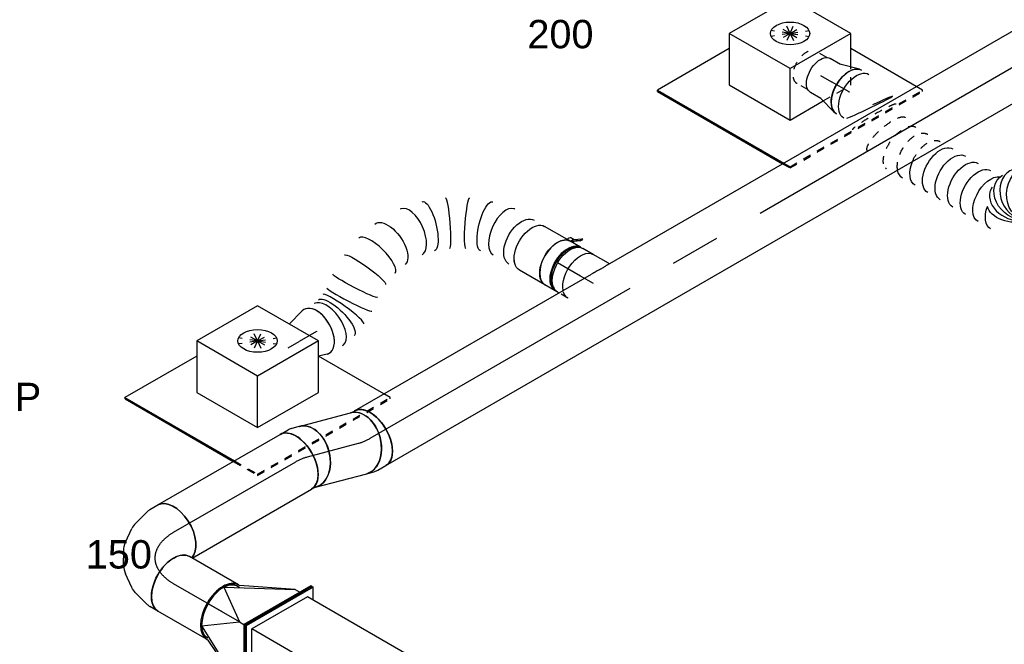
# Model space of a CAD drawing. Extents: x -238422 to 258194, y -34825 to 126331.
# Tile 114 of 239: x -46217 to -43093, y 18371 to 20352. Entities that reach past the tile are written whole.
import ezdxf
from ezdxf.enums import TextEntityAlignment as Align

# ---------------------------------------------------------------- set-up
doc = ezdxf.new("R2010")
doc.units = 0
doc.header["$LTSCALE"] = 50
doc.linetypes.add('CENTER2', pattern=[28.575, 19.05, -3.175, 3.175, -3.175])
doc.linetypes.add('STREEPJES', pattern=[0.1, 0.05, -0.05])
doc.layers.get('0').update_dxf_attribs({"linetype": 'CONTINUOUS'})
for name, color, linetype in [('lMcht aanvoer bestaand_PR', 1, 'CONTINUOUS'), ('lucht aanvoer bestaand', 8, 'CONTINUOUS'), ('WL570---_RETOUR', 112, 'CONTINUOUS'), ('WL570---_RETOUR_RST', 2, 'CONTINUOUS'), ('WL570---_RETOUR_RST_HL', 1, 'CONTINUOUS'), ('WL570---_TOEVOER', 3, 'CONTINUOUS'), ('WL570---_TOEVOER_HL', 8, 'CONTINUOUS'), ('WL570---_TOEVOER_RST', 2, 'CONTINUOUS'), ('WL570---_TOEVOER_RST_HL', 1, 'CONTINUOUS'), ('WM570---_RETOUR_PR', 1, 'CONTINUOUS'), ('WM570---_RETOUR_RST_PR', 1, 'CONTINUOUS'), ('WM570---_TOEVOER_PR', 1, 'CONTINUOUS'), ('WM570---_TOEVOER_RST_PR', 1, 'CONTINUOUS')]:
    doc.layers.add(name, color=color, linetype=linetype)
doc.styles.add('BURO-018', font='ARIAL.TTF', dxfattribs={"height": 90})

# ---------------------------------------------------------------- blocks, each defined once
blk = doc.blocks.new('*U670')
at = {"color": 0, "ltscale": 10}
for p, q in [((-122.3, 174.3, -3632.2), (-203.9, 32.9, -3632.2)), ((100.6, 174.3, -3632.2), (-122.3, 174.3, -3632.2)), ((-10.8, -18.7, -3632.2), (-122.3, 174.3, -3632.2)), ((212.1, -18.7, -3632.2), (100.6, 174.3, -3632.2)), ((-411.3, 129, -3632.2), (-409.3, 132.6, -3632.2)), ((-411.3, 129, -3632.2), (-182, -268.1, -3632.2)), ((-146.4, 132.6, -3632.2), (-409.3, 132.6, -3632.2)), ((-409.3, 132.6, -3632.2), (-177.9, -268.1, -3632.2)), ((-203.9, 32.9, -3632.2), (-92.5, -160.2, -3632.2)), ((-92.5, -160.2, -3632.2), (-10.8, -18.7, -3632.2)), ((212.1, -18.7, -3632.2), (-10.8, -18.7, -3632.2)), ((158.8, -111, -3632.2), (212.1, -18.7, -3632.2)), ((307.9, -268.1, -3632.2), (188, -60.5, -3632.2)), ((-92.5, -160.2, -3632.2), (29.3, -160.2, -3632.2))]:
    blk.add_line(p, q, dxfattribs=at)
at = {"color": 8, "linetype": 'STREEPJES', "ltscale": 10}
for p, q in [((44.9, 77.8, -3632.2), (-12, 99.9, -3632.2)), ((44.9, 77.8, -3632.2), (-2.7, 116.1, -3632.2)), ((44.9, 77.8, -3632.2), (19.4, 122, -3632.2)), ((44.9, 77.8, -3632.2), (48.3, 116.1, -3632.2)), ((44.9, 77.8, -3632.2), (76.3, 99.9, -3632.2)), ((44.9, 77.8, -3632.2), (-6.1, 77.8, -3632.2)), ((44.9, 77.8, -3632.2), (13.5, 55.7, -3632.2)), ((44.9, 77.8, -3632.2), (41.5, 39.5, -3632.2)), ((44.9, 77.8, -3632.2), (70.4, 33.6, -3632.2)), ((44.9, 77.8, -3632.2), (92.5, 39.5, -3632.2)), ((44.9, 77.8, -3632.2), (101.9, 55.7, -3632.2)), ((44.9, 77.8, -3632.2), (95.9, 77.8, -3632.2)), ((130.4, -160.2, -3632.2), (158.8, -111, -3632.2)), ((29.3, -160.2, -3632.2), (130.4, -160.2, -3632.2)), ((-182, -268.1, -3632.2), (-168.4, -291.7, -3632.2)), ((-177.9, -268.1, -3632.2), (-166.4, -288.1, -3632.2)), ((319.5, -288.1, -3632.2), (307.9, -268.1, -3632.2)), ((-166.4, -288.1, -3632.2), (-168.4, -291.7, -3632.2)), ((-168.4, -291.7, -3632.2), (317.4, -291.7, -3632.2)), ((-166.4, -288.1, -3632.2), (319.5, -288.1, -3632.2)), ((317.4, -291.7, -3632.2), (319.5, -288.1, -3632.2))]:
    blk.add_line(p, q, dxfattribs=at)
at = {"color": 0, "ltscale": 10}
blk.add_ellipse((44.9, 77.8, -3632.2), major_axis=(54.1, -31.2), ratio=0.57735, dxfattribs=at)
at = {"layer": 'WL570---_RETOUR_RST_HL', "linetype": 'CENTER2'}
blk.add_circle((0, 0, -3632.2), 0.075, dxfattribs=at)
at = {"layer": 'WL570---_RETOUR_RST', "color": 1, "style": 'BURO-018'}
for tag in ['MC', 'Q']:
    blk.add_attdef(tag, text='', height=90, dxfattribs=at).set_placement((0, 0), align=Align.MIDDLE)
at = {"layer": 'WM570---_RETOUR_RST_PR', "color": 1, "style": 'BURO-018'}
blk.add_attdef('POSNR', text='', height=90, dxfattribs=at).set_placement((0, 0), align=Align.MIDDLE)
blk = doc.blocks.new('*U671')
at = {"color": 0, "ltscale": 10}
for p, q in [((-122.3, 174.3, -5011.3), (-203.9, 32.9, -5011.3)), ((100.6, 174.3, -5011.3), (-122.3, 174.3, -5011.3)), ((-10.8, -18.7, -5011.3), (-122.3, 174.3, -5011.3)), ((212.1, -18.7, -5011.3), (100.6, 174.3, -5011.3)), ((-411.3, 129, -5011.3), (-409.3, 132.6, -5011.3)), ((-411.3, 129, -5011.3), (-212.9, -214.6, -5011.3)), ((-146.4, 132.6, -5011.3), (-409.3, 132.6, -5011.3)), ((-409.3, 132.6, -5011.3), (-208.8, -214.6, -5011.3)), ((-203.9, 32.9, -5011.3), (-92.5, -160.2, -5011.3)), ((-92.5, -160.2, -5011.3), (-10.8, -18.7, -5011.3)), ((212.1, -18.7, -5011.3), (-10.8, -18.7, -5011.3)), ((130.4, -160.2, -5011.3), (212.1, -18.7, -5011.3)), ((307.9, -268.1, -5011.3), (188.3, -61, -5011.3)), ((-92.5, -160.2, -5011.3), (130.4, -160.2, -5011.3))]:
    blk.add_line(p, q, dxfattribs=at)
at = {"color": 8, "linetype": 'STREEPJES', "ltscale": 10}
for p, q in [((44.9, 77.8, -5011.3), (-12, 99.9, -5011.3)), ((44.9, 77.8, -5011.3), (-2.7, 116.1, -5011.3)), ((44.9, 77.8, -5011.3), (19.4, 122, -5011.3)), ((44.9, 77.8, -5011.3), (48.3, 116.1, -5011.3)), ((44.9, 77.8, -5011.3), (76.3, 99.9, -5011.3)), ((44.9, 77.8, -5011.3), (-6.1, 77.8, -5011.3)), ((44.9, 77.8, -5011.3), (13.5, 55.7, -5011.3)), ((44.9, 77.8, -5011.3), (41.5, 39.5, -5011.3)), ((44.9, 77.8, -5011.3), (70.4, 33.6, -5011.3)), ((44.9, 77.8, -5011.3), (92.5, 39.5, -5011.3)), ((44.9, 77.8, -5011.3), (101.9, 55.7, -5011.3)), ((44.9, 77.8, -5011.3), (95.9, 77.8, -5011.3)), ((-212.9, -214.6, -5011.3), (-168.4, -291.7, -5011.3)), ((-208.8, -214.6, -5011.3), (-166.4, -288.1, -5011.3)), ((319.5, -288.1, -5011.3), (307.9, -268.1, -5011.3)), ((-166.4, -288.1, -5011.3), (-168.4, -291.7, -5011.3)), ((-168.4, -291.7, -5011.3), (317.4, -291.7, -5011.3)), ((-166.4, -288.1, -5011.3), (319.5, -288.1, -5011.3)), ((317.4, -291.7, -5011.3), (319.5, -288.1, -5011.3))]:
    blk.add_line(p, q, dxfattribs=at)
at = {"color": 0, "ltscale": 10}
blk.add_ellipse((44.9, 77.8, -5011.3), major_axis=(54.1, -31.2), ratio=0.57735, dxfattribs=at)
at = {"layer": 'WL570---_TOEVOER_RST_HL', "linetype": 'CENTER2'}
blk.add_circle((0, 0, -5011.3), 0.075, dxfattribs=at)
at = {"layer": 'WL570---_TOEVOER_RST', "color": 1, "style": 'BURO-018'}
for tag in ['MC', 'Q']:
    blk.add_attdef(tag, text='', height=90, dxfattribs=at).set_placement((0, 0), align=Align.MIDDLE)
at = {"layer": 'WM570---_TOEVOER_RST_PR', "color": 1, "style": 'BURO-018'}
blk.add_attdef('POSNR', text='', height=90, dxfattribs=at).set_placement((0, 0), align=Align.MIDDLE)
blk = doc.blocks.new('*U855')
at = {"color": 0, "ltscale": 10}
for p, q in [((0, 212.1, -7069.4), (4.1, 212.1, -7069.4)), ((122.5, 0, -7069.4), (0, 212.1, -7069.4)), ((126.6, 0, -7069.4), (4.1, 212.1, -7069.4)), ((512.6, 212.1, -7069.4), (492.2, 176.8, -7069.4)), ((516.7, 212.1, -7069.4), (512.6, 212.1, -7069.4)), ((635, 0, -7069.4), (512.6, 212.1, -7069.4)), ((639.1, 0, -7069.4), (516.7, 212.1, -7069.4)), ((24.5, 176.8, -7069.4), (512.6, 176.8, -7069.4)), ((512.6, 176.8, -7069.4), (614.6, 0, -7069.4)), ((0, -212.1, -7069.4), (122.5, 0, -7069.4)), ((4.1, -212.1, -7069.4), (126.6, 0, -7069.4)), ((122.5, 0, -7069.4), (126.6, 0, -7069.4)), ((126.6, 0, -7069.4), (614.6, 0, -7069.4)), ((512.6, -176.8, -7069.4), (614.6, 0, -7069.4)), ((512.6, -212.1, -7069.4), (635, 0, -7069.4)), ((516.7, -212.1, -7069.4), (639.1, 0, -7069.4)), ((639.1, 0, -7069.4), (635, 0, -7069.4)), ((24.5, -176.8, -7069.4), (512.6, -176.8, -7069.4)), ((492.2, -176.8, -7069.4), (512.6, -212.1, -7069.4)), ((0, -212.1, -7069.4), (4.1, -212.1, -7069.4)), ((516.7, -212.1, -7069.4), (512.6, -212.1, -7069.4))]:
    blk.add_line(p, q, dxfattribs=at)
at = {"layer": 'lMcht aanvoer bestaand_PR', "color": 1, "style": 'BURO-018'}
blk.add_attdef('POSNR', text='', height=90, dxfattribs=at).set_placement((0, 0), align=Align.MIDDLE)
blk = doc.blocks.new('*U856')
at = {"color": 0, "ltscale": 10}
for p, q in [((-4.1, 212.1, -6701.1), (0, 212.1, -6701.1)), ((118.4, 0, -6701.1), (-4.1, 212.1, -6701.1)), ((122.5, 0, -6701.1), (0, 212.1, -6701.1)), ((36.7, 176.8, -6701.1), (20.4, 176.8, -6701.1)), ((236.8, 70.7, -6701.1), (36.7, 176.8, -6701.1)), ((36.7, 176.8, -6701.1), (196, 100, -6701.1)), ((200, 100, -6701.1), (196, 100, -6701.1)), ((236.8, 70.7, -6701.1), (138.8, 0, -6701.1)), ((236.7, 70.7, -6701.1), (237.8, 68.9, -6701.1)), ((138.8, 0, -6701.1), (122.5, 0, -6701.1)), ((236.8, -70.7, -6701.1), (138.8, 0, -6701.1)), ((138.8, 0, -6701.1), (253.7, 0, -6701.1)), ((-4.1, -212.1, -6701.1), (118.4, 0, -6701.1)), ((0, -212.1, -6701.1), (122.5, 0, -6701.1)), ((118.4, 0, -6701.1), (122.5, 0, -6701.1)), ((236.8, -70.7, -6701.1), (36.7, -176.8, -6701.1)), ((237.8, -68.9, -6701.1), (236.7, -70.7, -6701.1)), ((36.7, -176.8, -6701.1), (196, -100, -6701.1)), ((200, -100, -6701.1), (196, -100, -6701.1)), ((36.7, -176.8, -6701.1), (20.4, -176.8, -6701.1)), ((-4.1, -212.1, -6701.1), (0, -212.1, -6701.1))]:
    blk.add_line(p, q, dxfattribs=at)
for centre in [(196, 0, -6701.1), (200, 0, -6701.1)]:
    blk.add_ellipse(centre, major_axis=(0, 100), ratio=0.57735, start_param=3.141593, end_param=6.283185, dxfattribs=at)
at = {"color": 0, "ltscale": 10, "extrusion": (-6.4407e-18, 6.03802e-17, -1)}
for start_param, end_param in [(0, 0.729833), (2.41176, 3.277297)]:
    blk.add_ellipse((200, 0, -6701.1), major_axis=(0, 95), ratio=0.57735, start_param=start_param, end_param=end_param, dxfattribs=at)
at = {"layer": 'WM570---_TOEVOER_PR', "color": 1, "style": 'BURO-018'}
blk.add_attdef('POSNR', text='', height=90, dxfattribs=at).set_placement((0, 0), align=Align.MIDDLE)
blk = doc.blocks.new('*U857')
at = {"color": 0, "ltscale": 10}
for p, q in [((-163.3, 100, -6317), (-134.2, 100, -6317)), ((-123.3, 98.6, -6317), (-72.6, 85, -6317)), ((-54.5, 76.5, -6317), (-15.6, 49.2, -6317)), ((3.5, 28.3, -6317), (26.3, -11.2, -6317)), ((34.8, -38.1, -6317), (39, -85.5, -6317)), ((37.3, -105.4, -6317), (23.7, -156, -6317)), ((19.5, -166.2, -6317), (5, -191.4, -6317))]:
    blk.add_line(p, q, dxfattribs=at)
for centre, major_axis, ratio, start_param, end_param in [((-163.3, 0, -6317), (0, 100), 0.57735, 3.141593, 6.283185), ((-141.8, 0, -6317), (13.1, 99.6), 0.646887, 6.198226, 6.368145), ((-79.3, -28.3, -6317), (74.4, 68.1), 0.803023, 6.107746, 6.458625), ((-61.3, -86.8, -6317), (-100.3, 8.7), 0.750739, 3.009293, 3.273893)]:
    blk.add_ellipse(centre, major_axis=major_axis, ratio=ratio, start_param=start_param, end_param=end_param, dxfattribs=at)
at = {"color": 0, "ltscale": 10, "extrusion": (9.07038e-17, 5.23679e-17, -1)}
for centre, major_axis, ratio, start_param, end_param in [((-105.8, -9.6, -6317), (-42.6, -91.2), 0.750739, 3.009293, 3.273893), ((-64.1, -54.6, -6317), (96.1, 30.4), 0.803023, 6.107746, 6.458625), ((-81.6, -141.4, -6317), (86.6, -50), 0.57735, 0, 2.982045), ((-70.9, -122.8, -6317), (92.8, -38.5), 0.646887, 6.198226, 6.368145)]:
    blk.add_ellipse(centre, major_axis=major_axis, ratio=ratio, start_param=start_param, end_param=end_param, dxfattribs=at)
at = {"layer": 'WL570---_TOEVOER_HL', "linetype": 'CENTER2', "extrusion": (9.07038e-17, 5.23679e-17, -1)}
blk.add_ellipse((-244.9, -141.4, -6317), major_axis=(-173.2, -100), ratio=0.57735, start_param=2.356194, end_param=3.926991, dxfattribs=at)
at = {"layer": 'WM570---_TOEVOER_PR', "color": 1, "style": 'BURO-018'}
blk.add_attdef('POSNR', text='', height=90, dxfattribs=at).set_placement((0, 0), align=Align.MIDDLE)
blk = doc.blocks.new('*U858')
at = {"color": 0, "ltscale": 10}
for p, q in [((-2, 99.9, -6559.7), (-3.7, 99.8, -6559.7)), ((0, 100, -6559.7), (180, 100, -6559.7)), ((-3.7, -99.8, -6559.7), (-2, -99.9, -6559.7)), ((0, -100, -6559.7), (180, -100, -6559.7))]:
    blk.add_line(p, q, dxfattribs=at)
blk.add_ellipse((0, 0, -6559.7), major_axis=(0, 100), ratio=0.57735, start_param=3.141593, end_param=6.283185, dxfattribs=at)
at = {"color": 0, "ltscale": 10, "extrusion": (-6.4407e-18, 6.03802e-17, -1)}
blk.add_ellipse((180, 0, -6559.7), major_axis=(0, 100), ratio=0.57735, start_param=0, end_param=3.141593, dxfattribs=at)
at = {"layer": 'WL570---_TOEVOER_HL', "linetype": 'CENTER2'}
blk.add_line((0, 0, -6559.7), (180, 0, -6559.7), dxfattribs=at)
at = {"layer": 'WM570---_TOEVOER_PR', "color": 1, "style": 'BURO-018'}
blk.add_attdef('POSNR', text='', height=90, dxfattribs=at).set_placement((0, 0), align=Align.MIDDLE)
blk = doc.blocks.new('*U859')
at = {"color": 0, "ltscale": 10}
for p, q in [((0, 100, -6201.5), (447.7, 100, -6201.5)), ((9.9, -100, -6201.5), (447.7, -100, -6201.5))]:
    blk.add_line(p, q, dxfattribs=at)
blk.add_ellipse((0, 0, -6201.5), major_axis=(0, 100), ratio=0.57735, start_param=3.301141, end_param=6.283185, dxfattribs=at)
at = {"color": 0, "ltscale": 10, "extrusion": (-6.93889e-17, -2.4037e-17, -1)}
blk.add_ellipse((447.7, 0, -6201.5), major_axis=(0, 100), ratio=0.57735, start_param=0, end_param=3.141593, dxfattribs=at)
at = {"layer": 'WL570---_TOEVOER_HL', "linetype": 'CENTER2'}
blk.add_line((0, 0, -6201.5), (447.7, 0, -6201.5), dxfattribs=at)
at = {"layer": 'WM570---_TOEVOER_PR', "color": 1, "style": 'BURO-018'}
blk.add_attdef('POSNR', text='', height=90, dxfattribs=at).set_placement((0, 0), align=Align.MIDDLE)
blk = doc.blocks.new('*U860')
at = {"color": 0, "ltscale": 10}
for p, q in [((-21.5, 100, -5869.7), (7.7, 100, -5869.7)), ((18.7, 98.5, -5869.7), (44.1, 91.7, -5869.7)), ((-21.5, -100, -5869.7), (-13.3, -100, -5869.7)), ((-13.3, -100, -5869.7), (-8.1, -101.4, -5869.7))]:
    blk.add_line(p, q, dxfattribs=at)
for centre, major_axis, ratio, start_param, end_param in [((-21.5, 0, -5869.7), (0, 100), 0.57735, 3.141593, 6.283185), ((0, 0, -5869.7), (13.2, 99.6), 0.64604, 6.197673, 6.368697)]:
    blk.add_ellipse(centre, major_axis=major_axis, ratio=ratio, start_param=start_param, end_param=end_param, dxfattribs=at)
at = {"color": 0, "ltscale": 10, "extrusion": (-6.4407e-18, 9.98667e-17, -1)}
blk.add_ellipse((18, -4.9, -5869.7), major_axis=(26.1, 96.5), ratio=0.70565, start_param=0, end_param=3.141593, dxfattribs=at)
at = {"layer": 'WL570---_TOEVOER_HL', "linetype": 'CENTER2', "extrusion": (-6.4407e-18, 9.98667e-17, -1)}
blk.add_ellipse((-102.4, -142.8, -5869.7), major_axis=(-172.4, -101.5), ratio=0.582926, start_param=2.361094, end_param=2.622893, dxfattribs=at)
at = {"layer": 'WM570---_TOEVOER_PR', "color": 1, "style": 'BURO-018'}
blk.add_attdef('POSNR', text='', height=90, dxfattribs=at).set_placement((0, 0), align=Align.MIDDLE)
blk = doc.blocks.new('*U861')
at = {"color": 0, "ltscale": 10}
for p, q in [((0, 100, -5851.1), (168, 100, -5851.1)), ((0, -100, -5851.1), (168, -100, -5851.1))]:
    blk.add_line(p, q, dxfattribs=at)
blk.add_ellipse((0, 0, -5851.1), major_axis=(0, 100), ratio=0.70565, start_param=3.141593, end_param=6.283185, dxfattribs=at)
at = {"color": 0, "ltscale": 10, "extrusion": (-1.08144e-16, -2.86967e-17, -1)}
blk.add_ellipse((168, 0, -5851.1), major_axis=(0, 100), ratio=0.70565, start_param=0, end_param=3.141593, dxfattribs=at)
at = {"layer": 'WL570---_TOEVOER_HL', "linetype": 'CENTER2'}
blk.add_line((0, 0, -5851.1), (168, 0, -5851.1), dxfattribs=at)
at = {"layer": 'WM570---_TOEVOER_PR', "color": 1, "style": 'BURO-018'}
blk.add_attdef('POSNR', text='', height=90, dxfattribs=at).set_placement((0, 0), align=Align.MIDDLE)
blk = doc.blocks.new('*U862')
at = {"color": 0, "ltscale": 10}
for p, q in [((-18.7, 100, -5665.2), (-13.3, 100, -5665.2)), ((-13.3, 100, -5665.2), (-5.3, 102.1, -5665.2)), ((18.7, -98.5, -5665.2), (46.8, -90.9, -5665.2)), ((-18.7, -100, -5665.2), (7.7, -100, -5665.2))]:
    blk.add_line(p, q, dxfattribs=at)
for centre, major_axis, ratio, start_param, end_param in [((-18.7, 0, -5665.2), (0, 100), 0.70565, 3.141593, 6.283185), ((0, 0, -5665.2), (13.2, -99.6), 0.64604, 6.197673, 6.368697)]:
    blk.add_ellipse(centre, major_axis=major_axis, ratio=ratio, start_param=start_param, end_param=end_param, dxfattribs=at)
at = {"color": 0, "ltscale": 10, "extrusion": (-6.07779e-17, -1.25661e-17, -1)}
blk.add_ellipse((20.8, 5.6, -5665.2), major_axis=(-26.1, 96.5), ratio=0.57735, start_param=0, end_param=3.141593, dxfattribs=at)
at = {"layer": 'WL570---_TOEVOER_HL', "linetype": 'CENTER2'}
blk.add_ellipse((61.6, 164.5, -5665.2), major_axis=(-139.9, -142.9), ratio=0.582926, start_param=0.518699, end_param=0.780499, dxfattribs=at)
at = {"layer": 'WM570---_TOEVOER_PR', "color": 1, "style": 'BURO-018'}
blk.add_attdef('POSNR', text='', height=90, dxfattribs=at).set_placement((0, 0), align=Align.MIDDLE)
blk = doc.blocks.new('*U863')
at = {"color": 0, "ltscale": 10}
for p, q in [((-12.4, -80, -4956.4), (-8.9, -80, -4956.4)), ((-8.9, -80, -4956.4), (46.8, -80, -4956.4))]:
    blk.add_line(p, q, dxfattribs=at)
at = {"color": 8, "linetype": 'STREEPJES', "ltscale": 10, "extrusion": (3.51927e-17, -4.37803e-17, -1)}
blk.add_ellipse((46.8, 0, -4956.4), major_axis=(0, 80), ratio=0.57735, start_param=0, end_param=0.585588, dxfattribs=at)
at = {"color": 0, "ltscale": 10, "extrusion": (3.51927e-17, -4.37803e-17, -1)}
blk.add_ellipse((46.8, 0, -4956.4), major_axis=(0, 80), ratio=0.57735, start_param=0.585588, end_param=3.141593, dxfattribs=at)
at = {"color": 0, "ltscale": 10}
blk.add_spline([(-8.9, -73.8, -4956.4), (-7.3, -70.5, -4956.4), (-5.3, -66.4, -4956.4), (-2.9, -61.8, -4956.4), (0, -56.6, -4956.4), (3.4, -50.8, -4956.4), (7.3, -44.6, -4956.4), (11.5, -37.9, -4956.4), (15.9, -30.9, -4956.4), (20.2, -23.5, -4956.4)], degree=3, dxfattribs=at)
at = {"layer": 'WL570---_TOEVOER_HL', "linetype": 'CENTER2'}
blk.add_line((0, 0, -4956.4), (46.8, 0, -4956.4), dxfattribs=at)
at = {"layer": 'WM570---_TOEVOER_PR', "color": 1, "style": 'BURO-018'}
blk.add_attdef('POSNR', text='', height=90, dxfattribs=at).set_placement((0, 0), align=Align.MIDDLE)
blk = doc.blocks.new('*U864')
at = {"color": 8, "linetype": 'STREEPJES', "ltscale": 10}
blk.add_line((-42.2, 80, -4893.5), (-9, 80, -4893.5), dxfattribs=at)
at = {"color": 0, "ltscale": 10}
for p, q in [((-9, 80, -4893.5), (-4.1, 80, -4893.5)), ((4.1, 80, -4893.5), (42.2, 80, -4893.5)), ((-42.2, -80, -4893.5), (-4.1, -80, -4893.5)), ((4.1, -80, -4893.5), (42.2, -80, -4893.5))]:
    blk.add_line(p, q, dxfattribs=at)
at = {"color": 8, "linetype": 'STREEPJES', "ltscale": 10, "extrusion": (-4.16334e-17, 1.0416e-16, -1)}
blk.add_ellipse((-42.2, 0, -4893.5), major_axis=(0, 80), ratio=0.57735, start_param=0, end_param=0.585588, dxfattribs=at)
at = {"color": 0, "ltscale": 10, "extrusion": (-4.16334e-17, 1.0416e-16, -1)}
for centre, major_axis, start_param, end_param in [((-42.2, 0, -4893.5), (0, 80), 0.585588, 3.141593), ((-4.1, 0, -4893.5), (0, 80), 0, 3.141593), ((4.1, 0, -4893.5), (0, 80), 0, 3.230096), ((4.1, 0, -4893.5), (0, 80), 6.194681, 6.280044), ((4.1, 0, -4893.5), (0, 76), 0.198548, 2.943045), ((42.2, 0, -4893.5), (0, 80), 0, 3.141593)]:
    blk.add_ellipse(centre, major_axis=major_axis, ratio=0.57735, start_param=start_param, end_param=end_param, dxfattribs=at)
at = {"layer": 'WL570---_TOEVOER_HL', "linetype": 'CENTER2'}
blk.add_line((-42.2, 0, -4893.5), (42.2, 0, -4893.5), dxfattribs=at)
at = {"layer": 'WM570---_TOEVOER_PR', "color": 1, "style": 'BURO-018'}
blk.add_attdef('POSNR', text='', height=90, dxfattribs=at).set_placement((0, 0), align=Align.MIDDLE)
blk = doc.blocks.new('*U865')
at = {"color": 0, "ltscale": 10}
for p, q in [((7.3, 79, -4867.2), (34.5, 71.5, -4867.2)), ((7.3, -79, -4867.2), (63.7, -63.3, -4867.2))]:
    blk.add_line(p, q, dxfattribs=at)
blk.add_ellipse((0, 0, -4867.2), major_axis=(0, -80), ratio=0.57735, start_param=2.982623, end_param=6.442155, dxfattribs=at)
at = {"layer": 'WL570---_TOEVOER_RST_HL', "linetype": 'CENTER2'}
for p in [(0, 0, -4867.2), (104.7, 0, -4867.2)]:
    blk.add_line(p, (63.8, 0, -4867.2), dxfattribs=at)
blk.add_circle((0, 0, -4867.2), 0.075, dxfattribs=at)
at = {"layer": 'WM570---_TOEVOER_RST_PR', "color": 1, "style": 'BURO-018'}
blk.add_attdef('POSNR', text='', height=90, dxfattribs=at).set_placement((0, 0), align=Align.MIDDLE)
blk = doc.blocks.new('*U866')
at = {"color": 2, "ltscale": 10}
for p, q in [((-70.5, 76, -4830.6), (-78.6, 76, -4830.6)), ((-46.7, 80, -4830.6), (46.7, 80, -4830.6)), ((-70.5, -76, -4830.6), (-78.6, -76, -4830.6)), ((-52.7, -89, -4830.6), (-76.8, -105.9, -4830.6)), ((-74.4, -96.7, -4830.6), (-50.6, -80, -4830.6)), ((-48.9, -81.8, -4830.6), (-72.4, -98.4, -4830.6)), ((-48.4, -81.5, -4830.6), (-52.7, -89, -4830.6)), ((-50.2, -80, -4830.6), (-48.4, -81.5, -4830.6)), ((-48.4, -81.5, -4830.6), (-48.9, -81.8, -4830.6)), ((-46.7, -80, -4830.6), (-35.2, -80, -4830.6)), ((-35.2, -80, -4830.6), (-40.7, -89.6, -4830.6)), ((-35.2, -80, -4830.6), (46.7, -80, -4830.6)), ((-74.4, -96.7, -4830.6), (-78.8, -104.3, -4830.6)), ((-78.8, -104.3, -4830.6), (-76.8, -105.9, -4830.6)), ((-76.8, -105.9, -4830.6), (-72.4, -98.4, -4830.6)), ((-72.4, -98.4, -4830.6), (-74.4, -96.7, -4830.6))]:
    blk.add_line(p, q, dxfattribs=at)
for centre, major_axis, start_param, end_param in [((-84.9, 0, -4830.6), (0, 76), 3.34014, 6.084638), ((-46.7, 0, -4830.6), (0, 80), 3.141593, 6.283185)]:
    blk.add_ellipse(centre, major_axis=major_axis, ratio=0.57735, start_param=start_param, end_param=end_param, dxfattribs=at)
at = {"color": 2, "ltscale": 10, "extrusion": (1.38778e-17, -2.4037e-17, -1)}
for centre, major_axis, start_param, end_param in [((46.7, 0, -4830.6), (0, 80), 0, 3.141593), ((-49, -84.9, -4830.6), (8.26, -4.77), 2.413666, 3.141593), ((-49, -84.9, -4830.6), (8.26, -4.77), 0, 1.692399)]:
    blk.add_ellipse(centre, major_axis=major_axis, ratio=0.57735, start_param=start_param, end_param=end_param, dxfattribs=at)
at = {"layer": 'WL570---_TOEVOER', "color": 1, "style": 'BURO-018'}
blk.add_attdef('I', text='', height=90, dxfattribs=at).set_placement((0, 0), align=Align.MIDDLE)
at = {"layer": 'WM570---_TOEVOER_PR', "color": 1, "style": 'BURO-018'}
blk.add_attdef('POSNR', text='', height=90, dxfattribs=at).set_placement((0, 0), align=Align.MIDDLE)
blk = doc.blocks.new('*U867')
at = {"color": 0, "ltscale": 10}
for p, q in [((341.8, 474.8, -4797.5), (341.7, 474.6, -4797.5)), ((340.5, 427.2, -4797.5), (340.5, 427.1, -4797.5)), ((491.9, 245.5, -4797.5), (492.3, 246.9, -4797.5)), ((316.6, -0.7, -4797.5), (316.8, -0.7, -4797.5)), ((251.3, -38.5, -4797.5), (251.4, -38.4, -4797.5))]:
    blk.add_line(p, q, dxfattribs=at)
for centre, major_axis, ratio, start_param, end_param in [((460, 570, -4797.5), (69.3, -40), 0.57735, 3.141593, 6.442155), ((460, 570, -4797.5), (69.3, -40), 0.57735, 2.982623, 3.138451), ((438.3, 532.3, -4797.5), (-73, 33.3), 0.501138, 0.047995, 3.093597), ((438.3, 532.3, -4797.5), (-73, 33.3), 0.501138, 6.23519, 6.331181), ((421.6, 466.7, -4797.5), (-79.8, 8), 0.130467, 0.009505, 3.132088), ((420.6, 430.7, -4797.5), (80.1, 3.6), 0.073364, 0.005282, 3.136311), ((414.4, 266.2, -4797.5), (77.7, -20), 0.326088, 3.167734, 6.257044), ((357.8, 147.4, -4797.5), (65.1, -47), 0.497511, 3.191932, 6.232846), ((271.4, 65.5, -4797.5), (-45.3, 66.2), 0.106869, 0.008217, 3.133375), ((216.6, 33.9, -4797.5), (34.7, -72.4), 0.106869, 0.008217, 3.133375), ((357.8, 147.4, -4797.5), (65.1, -47), 0.497511, 6.232846, 6.333525), ((102.5, 0, -4797.5), (8.1, -79.9), 0.497511, 0.050339, 3.091253), ((102.5, 0, -4797.5), (8.1, -79.9), 0.497511, 6.232846, 6.333525)]:
    blk.add_ellipse(centre, major_axis=major_axis, ratio=ratio, start_param=start_param, end_param=end_param, dxfattribs=at)
at = {"color": 0, "ltscale": 10, "extrusion": (-4.16334e-17, 1.0416e-16, -1)}
for centre, major_axis, ratio, start_param, end_param in [((427.6, 501.3, -4797.5), (-77.7, 20), 0.326088, 3.167734, 6.309327), ((426.1, 383.8, -4797.5), (80.1, 3.6), 0.073364, 3.146875, 6.288467), ((424.5, 323.8, -4797.5), (-79.8, 8), 0.130467, 3.132088, 6.27368), ((396.6, 214.7, -4797.5), (73, -33.3), 0.501138, 6.23519, 9.376783), ((319.5, 104.2, -4797.5), (55.4, -58.1), 0.313149, 6.256783, 9.398376), ((0, 0, -4797.5), (0, 80), 0.57735, 0, 3.141593), ((38.4, 0, -4797.5), (0, 80), 0.57735, 0, 3.141593), ((159.1, 11.6, -4797.5), (-22.6, 77), 0.313149, 0.026402, 3.167995)]:
    blk.add_ellipse(centre, major_axis=major_axis, ratio=ratio, start_param=start_param, end_param=end_param, dxfattribs=at)
at = {"layer": 'WM570---_TOEVOER_PR', "color": 1, "style": 'BURO-018'}
blk.add_attdef('POSNR', text='', height=90, dxfattribs=at).set_placement((0, 0), align=Align.MIDDLE)
blk = doc.blocks.new('*U873')
at = {"color": 0, "ltscale": 10}
for p, q in [((0, 100, -5650), (868.7, 100, -5650)), ((926.8, 100, -5650), (3720.6, 100, -5650)), ((0, -100, -5650), (3720.6, -100, -5650))]:
    blk.add_line(p, q, dxfattribs=at)
blk.add_ellipse((0, 0, -5650), major_axis=(0, 100), ratio=0.57735, start_param=3.141593, end_param=6.283185, dxfattribs=at)
at = {"layer": 'WL570---_TOEVOER_HL', "linetype": 'CENTER2'}
blk.add_line((0, 0, -5650), (3720.6, 0, -5650), dxfattribs=at)
at = {"layer": 'WM570---_TOEVOER_PR', "color": 1, "style": 'BURO-018'}
blk.add_attdef('POSNR', text='', height=90, dxfattribs=at).set_placement((0, 0), align=Align.MIDDLE)
blk = doc.blocks.new('*U902')
at = {"color": 0, "ltscale": 10}
for p, q in [((7.3, 79, -3793.6), (69.5, 61.7, -3793.6)), ((66.7, 62.5, -3793.6), (104.7, 62.5, -3793.6)), ((7.3, -79, -3793.6), (69.5, -61.7, -3793.6)), ((66.7, -62.5, -3793.6), (104.7, -62.5, -3793.6))]:
    blk.add_line(p, q, dxfattribs=at)
at = {"color": 8, "linetype": 'STREEPJES', "ltscale": 10}
for p, q in [((115.9, 59.4, -3793.6), (155.7, 59.4, -3793.6)), ((115.9, -59.4, -3793.6), (155.7, -59.4, -3793.6))]:
    blk.add_line(p, q, dxfattribs=at)
at = {"color": 0, "ltscale": 10}
blk.add_ellipse((0, 0, -3793.6), major_axis=(0, 80), ratio=0.57735, start_param=3.141593, end_param=6.283185, dxfattribs=at)
at = {"color": 0, "ltscale": 10, "extrusion": (-4.16334e-17, 1.0416e-16, -1)}
blk.add_ellipse((104.7, 0, -3793.6), major_axis=(0, 62.5), ratio=0.57735, start_param=0, end_param=3.141593, dxfattribs=at)
at = {"color": 8, "linetype": 'STREEPJES', "ltscale": 10, "extrusion": (-4.16334e-17, 1.0416e-16, -1)}
blk.add_ellipse((155.7, 0, -3793.6), major_axis=(0, 59.4), ratio=0.57735, start_param=0, end_param=3.141593, dxfattribs=at)
blk.add_ellipse((155.7, 0, -3793.6), major_axis=(0, 59.4), ratio=0.57735, start_param=0, end_param=3.141593, dxfattribs=at)
at = {"layer": 'WL570---_RETOUR_RST_HL', "linetype": 'CENTER2'}
for p in [(0, 0, -3793.6), (104.7, 0, -3793.6)]:
    blk.add_line(p, (63.8, 0, -3793.6), dxfattribs=at)
blk.add_circle((0, 0, -3793.6), 0.075, dxfattribs=at)
at = {"layer": 'WM570---_RETOUR_RST_PR', "color": 1, "style": 'BURO-018'}
blk.add_attdef('POSNR', text='', height=90, dxfattribs=at).set_placement((0, 0), align=Align.MIDDLE)
blk = doc.blocks.new('*U904')
at = {"color": 8, "linetype": 'STREEPJES', "ltscale": 10}
blk.add_line((604.9, 105.3, -4288.9), (604.8, 105.3, -4288.9), dxfattribs=at)
at = {"color": 0, "ltscale": 10, "extrusion": (-4.16334e-17, 1.0416e-16, -1)}
for centre, major_axis, ratio, start_param, end_param in [((68.1, 78.1, -4288.9), (0, 80), 0.57735, 0, 1.272247), ((114.2, 78.1, -4288.9), (0, 80), 0.57735, 0, 2.915004), ((160.3, 78.1, -4288.9), (0, 80), 0.57735, 0, 3.141593), ((206.4, 78.1, -4288.9), (0, 80), 0.57735, 0, 3.141593), ((252.5, 78.1, -4288.9), (0, 80), 0.57735, 0, 3.141593), ((298.6, 78.1, -4288.9), (0, 80), 0.57735, 0, 3.141593), ((344.7, 78.1, -4288.9), (0, 80), 0.57735, 0, 1.33412), ((390.8, 78.1, -4288.9), (0, 80), 0.57735, 0, 0.600295), ((45.1, 60, -4288.9), (74.3, 30.8), 0.646887, 4.069585, 6.035404), ((48.4, 26.7, -4288.9), (-76.9, 24.3), 0.803023, 0.557931, 3.317032), ((28.1, 4.7, -4288.9), (34.1, -73), 0.750739, 3.273893, 6.415485), ((647.2, 6.7, -4288.9), (0, 80), 0.57735, 0, 3.141593), ((674.2, 6.7, -4288.9), (0, 80), 0.57735, 0, 3.141593)]:
    blk.add_ellipse(centre, major_axis=major_axis, ratio=ratio, start_param=start_param, end_param=end_param, dxfattribs=at)
at = {"color": 8, "linetype": 'STREEPJES', "ltscale": 10}
for centre, major_axis, ratio, start_param, end_param in [((442, 78.1, -4288.9), (9.3, 79.9), 0.494519, 3.199411, 6.225367), ((442, 78.1, -4288.9), (9.3, 79.9), 0.494519, 6.225367, 6.341003), ((565.3, 35.4, -4288.9), (-39.6, -69.9), 0.082302, 0.007303, 3.13429)]:
    blk.add_ellipse(centre, major_axis=major_axis, ratio=ratio, start_param=start_param, end_param=end_param, dxfattribs=at)
at = {"color": 8, "linetype": 'STREEPJES', "ltscale": 10, "extrusion": (-4.16334e-17, 1.0416e-16, -1)}
for centre, major_axis, ratio, start_param, end_param in [((390.8, 78.1, -4288.9), (0, 80), 0.57735, 0.600295, 3.141593), ((503.6, 63.5, -4288.9), (26, 76), 0.301032, 6.253995, 9.395588), ((344.7, 78.1, -4288.9), (0, 80), 0.57735, 1.33412, 3.141593)]:
    blk.add_ellipse(centre, major_axis=major_axis, ratio=ratio, start_param=start_param, end_param=end_param, dxfattribs=at)
at = {"color": 0, "ltscale": 10}
for centre, major_axis, ratio, start_param, end_param in [((49.8, 42.4, -4288.9), (80.2, 6.9), 0.750739, 0.1323, 2.358223), ((41, 13.8, -4288.9), (-59.5, 54.4), 0.803023, 3.317032, 5.981168), ((0, 0, -4288.9), (0, 80), 0.57735, 3.141593, 6.283185), ((10.5, 0, -4288.9), (10.5, -79.7), 0.646887, 0.084959, 3.056633), ((593.7, 15.8, -4288.9), (-45.4, -65.9), 0.03075, 3.248403, 6.283185), ((49.8, 42.4, -4288.9), (80.2, 6.9), 0.750739, 6.150885, 6.415485), ((593.7, 15.8, -4288.9), (-45.4, -65.9), 0.03075, 0, 1.433893), ((41, 13.8, -4288.9), (-59.5, 54.4), 0.803023, 2.966153, 3.317032), ((10.5, 0, -4288.9), (10.5, -79.7), 0.646887, 6.198226, 6.368145)]:
    blk.add_ellipse(centre, major_axis=major_axis, ratio=ratio, start_param=start_param, end_param=end_param, dxfattribs=at)
at = {"layer": 'WM570---_RETOUR_PR', "color": 1, "style": 'BURO-018'}
blk.add_attdef('POSNR', text='', height=90, dxfattribs=at).set_placement((0, 0), align=Align.MIDDLE)

msp = doc.modelspace()

# ---------------------------------------------------------------- block references
at = {"layer": 'lucht aanvoer bestaand', "rotation": 149.9999999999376}
msp.add_blockref('*U855', (-44948.13991, 18112.78672, 7069.35676), dxfattribs=at)
at = {"layer": 'WL570---_RETOUR', "rotation": 149.9999999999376}
msp.add_blockref('*U904', (-42998.3596, 19791.55832, 4288.87607), dxfattribs=at)
at = {"layer": 'WL570---_RETOUR_RST'}
ref = msp.add_blockref('*U670', (-43772.73571, 20218.68616, 3632.17174), dxfattribs=dict(at, rotation=30.00000000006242))
ref.add_attrib('Q', '200', dxfattribs={"color": 1, "height": 90, "style": 'BURO-018'}).set_placement((-44501.07763, 20306.47221), align=Align.MIDDLE)
ref.add_attrib('MC', 'O', dxfattribs={"color": 1, "height": 90, "style": 'BURO-018'}).set_placement((-44212.93161, 20805.55574), align=Align.MIDDLE)
at = {"layer": 'WL570---_RETOUR_RST', "rotation": 149.9999999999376}
msp.add_blockref('*U902', (-43585.58576, 20122.88253, 3793.63929), dxfattribs=at)
at = {"layer": 'WL570---_TOEVOER'}
for name, p, rotation in [('*U873', (-45104.80702, 19024.54238, 5650.03573), 30.00000000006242), ('*U867', (-44591.33459, 19627.34534, 4797.5436), 149.9999999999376), ('*U866', (-44550.85272, 19603.97313, 4830.59691), 149.9999999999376), ('*U864', (-44473.81344, 19559.49447, 4893.49922), 149.9999999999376), ('*U863', (-44396.7388, 19514.99541, 4956.4304), 149.9999999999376), ('*U861', (-45303.84051, 18965.84394, 5851.14881), 14.88352105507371), ('*U862', (-45123.42514, 19013.7932, 5665.23736), 14.88352105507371), ('*U860', (-45321.871, 18961.05195, 5869.72856), 30.00000000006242), ('*U859', (-45728.20334, 18726.45586, 6201.49753), 30.00000000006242), ('*U857', (-45869.6247, 18644.80621, 6316.96758), 149.9999999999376), ('*U856', (-45399.10846, 18373.15353, 6701.14248), 149.9999999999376), ('*U858', (-45572.34963, 18473.17436, 6559.69166), 149.9999999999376)]:
    msp.add_blockref(name, p, dxfattribs=dict(at, rotation=rotation))
at = {"layer": 'WL570---_TOEVOER_RST'}
ref = msp.add_blockref('*U671', (-45461.87019, 19243.46392, 5011.34427), dxfattribs=dict(at, rotation=30.00000000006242))
ref.add_attrib('Q', '150', dxfattribs={"color": 1, "height": 90, "style": 'BURO-018'}).set_placement((-45902.06609, 18656.59433), align=Align.MIDDLE)
ref.add_attrib('MC', 'P', dxfattribs={"color": 1, "height": 90, "style": 'BURO-018'}).set_placement((-46190.2121, 19155.67787), align=Align.MIDDLE)
at = {"layer": 'WL570---_TOEVOER_RST', "rotation": 210.0000000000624}
msp.add_blockref('*U865', (-45274.72023, 19363.76244, 4867.19723), dxfattribs=at)

doc.saveas('drawing.dxf')
